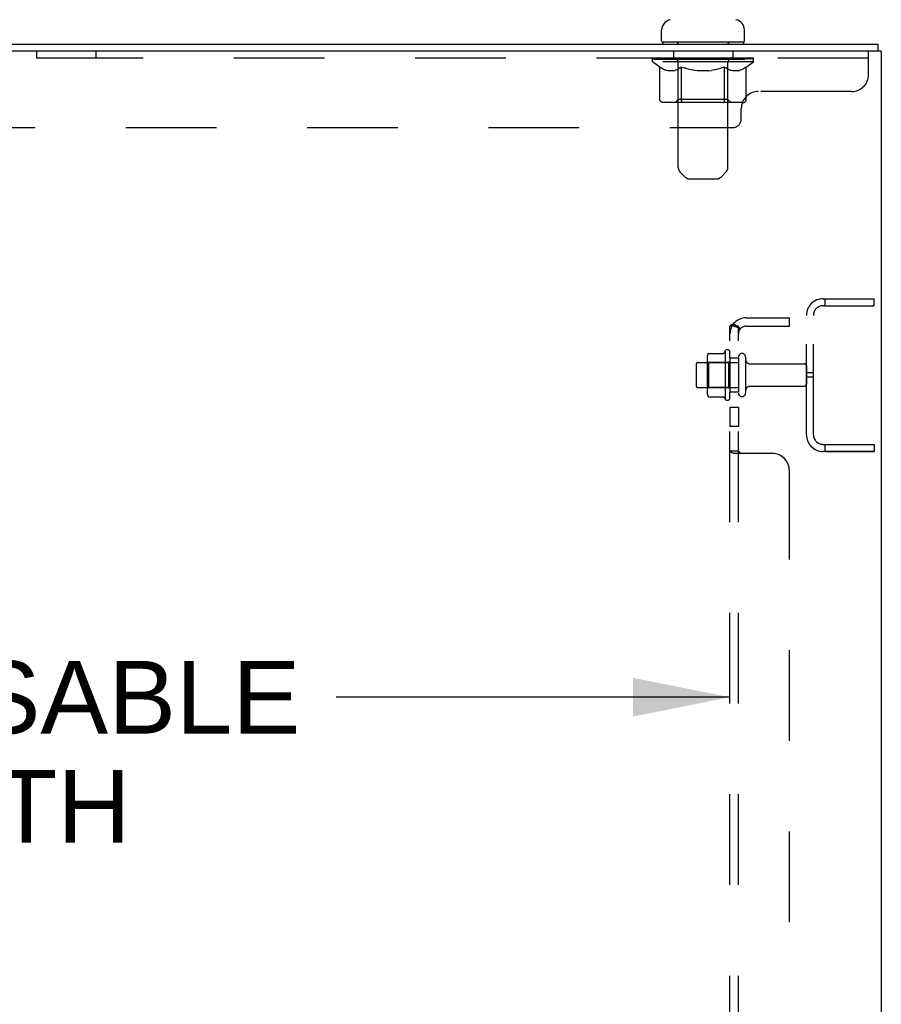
# Model space of a CAD drawing. Header units: inches. Extents: x 0 to 243, y 0 to 157.
# Tile 74 of 76: x 196 to 209, y 84 to 98. Entities that reach past the tile are written whole.
import ezdxf

# ---------------------------------------------------------------- set-up
doc = ezdxf.new("R2010")
doc.units = ezdxf.units.IN
doc.header["$LTSCALE"] = 13.357143
doc.header["$MEASUREMENT"] = 0
doc.linetypes.add('HIDDEN', pattern=[0.2, 0.1, -0.1])
doc.layers.get('0').update_dxf_attribs({"linetype": 'CONTINUOUS'})
for name, color, linetype in [('02___PRT_ALL_AXES', 7, 'CONTINUOUS'), ('DEFAULT_2', 8, 'HIDDEN'), ('DIMENSIONS', 7, 'CONTINUOUS')]:
    doc.layers.add(name, color=color, linetype=linetype)
doc.styles.get("Standard").update_dxf_attribs({"font": 'arial.ttf'})
doc.dimstyles.new('DIMSTYLE_1', dxfattribs={"dimtxt": 1.071429, "dimasz": 1.428571, "dimexe": 0.09, "dimexo": 0.07, "dimgap": 0.0375, "dimtad": 0, "dimtih": 1, "dimtoh": 1, "dimzin": 4, "dimdsep": 46, "dimtxsty": 'Standard', "dimblk": '_FILLED', "dimblk1": '_FILLED', "dimblk2": '_FILLED', "dimcen": 0.09, "dimazin": 1, "dimtfac": 1, "dimtdec": 3, "dimtofl": 0, "dimtmove": 0, "dimatfit": 3, "dimldrblk": '_FILLED', "dimfxl": 1, "dimtolj": 1, "dimtzin": 4, "dimarcsym": 0})

# ---------------------------------------------------------------- blocks, each defined once
blk = doc.blocks.new('_FILLED')
at = {"color": 0, "linetype": 'ByBlock'}
blk.add_solid([(0, 0), (-1, 0.2), (-1, -0.2)], dxfattribs=at)
blk = doc.blocks.new('*D12')
at = {"layer": 'DIMENSIONS', "color": 2, "linetype": 'Continuous'}
for p, q in [((183.973, 88.503), (189.774, 88.503)), ((206.698, 88.503), (200.898, 88.503))]:
    blk.add_line(p, q, dxfattribs=at)
at = {"layer": 'DIMENSIONS', "color": 2, "linetype": 'Continuous', "xscale": 1.4285714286, "yscale": 1.4285714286, "zscale": 1.4285714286, "rotation": 180}
blk.add_blockref('_FILLED', (183.973, 88.503), dxfattribs=at)
at = {"layer": 'DIMENSIONS', "color": 2, "linetype": 'Continuous', "xscale": 1.4285714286, "yscale": 1.4285714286, "zscale": 1.4285714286}
blk.add_blockref('_FILLED', (206.698, 88.503), dxfattribs=at)
at = {"layer": 'DIMENSIONS', "color": 2, "linetype": 'Continuous', "insert": (195.336, 89.038), "char_height": 1.07143, "width": 10.05311, "attachment_point": 2, "line_spacing_factor": 0.9}
blk.add_mtext('22.73 USABLE\\PDEPTH', dxfattribs=at)

msp = doc.modelspace()

# ---------------------------------------------------------------- linework, layer by layer
at = {"color": 7, "linetype": 'Continuous'}
for p, q in [((205.6923, 98.1734), (205.6923, 98.3292)), ((206.9123, 98.1734), (206.9123, 98.3292)), ((185.1738, 98.1234), (208.8753, 98.1234)), ((205.7073, 98.1534), (205.7073, 98.1234)), ((206.8973, 98.1534), (205.7073, 98.1534)), ((206.8973, 98.1534), (206.8973, 98.1234)), ((208.8753, 98.1234), (208.8753, 98.0194)), ((208.8396, 98.0194), (185.1738, 98.0194)), ((208.9273, 98.0194), (208.8692, 98.0194)), ((208.9273, 98.0194), (208.9273, 8.2274))]:
    msp.add_line(p, q, dxfattribs=at)
at = {"color": 3, "linetype": 'Continuous'}
msp.add_line((208.8692, 98.0194), (208.8396, 98.0194), dxfattribs=at)
at = {"color": 7, "linetype": 'Continuous'}
for centre, radius, start, end in [((205.8493, 98.3292), 0.157, 101.64783, 180), ((206.7553, 98.3292), 0.157, 0, 78.35217), ((205.7123, 98.1734), 0.02, 180, 263.07693), ((206.8923, 98.1734), 0.02, 276.92307, 360)]:
    msp.add_arc(centre, radius, start, end, dxfattribs=at)
at = {"layer": '02___PRT_ALL_AXES', "color": 8, "linetype": 'HIDDEN'}
for p, q in [((196.4898, 97.9154), (196.4898, 98.0194)), ((197.3648, 98.0194), (196.4898, 98.0194)), ((197.3648, 97.9154), (196.4898, 97.9154)), ((197.3648, 97.9154), (197.3648, 98.0194)), ((205.8648, 98.0194), (205.8648, 97.9154)), ((206.7398, 98.0194), (205.8648, 98.0194)), ((206.7398, 97.9154), (205.8648, 97.9154)), ((206.7398, 98.0194), (206.7398, 97.9154)), ((208.1019, 94.2694), (208.1019, 94.3734)), ((208.1019, 94.3734), (208.8233, 94.3734)), ((208.8233, 94.2694), (208.8233, 94.3734)), ((208.1019, 94.2694), (208.8233, 94.2694)), ((207.8233, 92.3699), (207.8233, 94.1269)), ((207.9273, 92.3699), (207.9273, 94.1269)), ((206.6283, 93.6042), (206.6283, 92.8926)), ((206.6983, 93.4984), (206.6983, 93.5825)), ((206.2283, 93.4314), (206.8233, 93.4314)), ((206.6983, 93.4984), (206.6983, 92.9984)), ((206.8233, 93.4984), (206.6983, 93.4984)), ((206.8233, 93.4984), (206.8233, 92.9984)), ((206.9918, 93.4144), (207.7933, 93.4144)), ((207.9273, 93.2796), (207.8233, 93.2796)), ((207.9273, 93.2171), (207.8233, 93.2171)), ((206.2283, 93.0654), (206.8233, 93.0654)), ((206.6983, 92.9143), (206.6983, 92.9984)), ((206.8233, 92.9984), (206.6983, 92.9984)), ((206.9918, 93.0824), (207.7933, 93.0824)), ((206.6983, 92.7702), (206.6983, 92.4892)), ((206.8233, 92.7702), (206.6983, 92.7702)), ((206.8233, 92.7702), (206.8233, 92.4892)), ((206.8233, 92.4892), (206.6983, 92.4892)), ((208.1019, 92.1234), (208.1019, 92.2274)), ((208.1019, 92.2274), (208.8233, 92.2274)), ((208.1019, 92.1234), (208.8233, 92.1234)), ((208.8233, 92.2274), (208.8233, 92.1234))]:
    msp.add_line(p, q, dxfattribs=at)
for centre, radius, start, end in [((207.2285, 93.2484), 0.6977, 149.33687, 152.3186), ((206.66, 93.5825), 0.0384, 0, 145.55034), ((207.2285, 93.2484), 0.6977, 207.6814, 210.66313), ((206.66, 92.9143), 0.0384, 214.44966, 360)]:
    msp.add_arc(centre, radius, start, end, dxfattribs=at)
at = {"layer": 'DEFAULT_2', "color": 8, "linetype": 'HIDDEN'}
for p, q in [((205.9273, 98.1534), (205.9273, 98.1234)), ((205.9373, 96.3078), (205.9373, 98.1234)), ((206.6673, 96.3078), (206.6673, 98.1234)), ((206.6773, 98.1534), (206.6773, 98.1234)), ((208.7398, 97.9154), (185.1148, 97.9154)), ((205.5588, 97.8607), (205.5588, 97.9076)), ((205.5588, 97.9073), (205.9155, 97.9073)), ((205.56, 97.9073), (205.56, 97.9128)), ((205.7003, 97.9113), (205.56, 97.9128)), ((205.5701, 97.9076), (205.5701, 97.9154)), ((205.5807, 97.9037), (205.5807, 97.9077)), ((205.5807, 97.9037), (207.0239, 97.9037)), ((205.5911, 97.9037), (205.5911, 97.9077)), ((205.5922, 97.9037), (205.5922, 97.9077)), ((205.6037, 97.9076), (205.6037, 97.9154)), ((205.6231, 97.9037), (205.6231, 97.9077)), ((205.6254, 97.9037), (205.6254, 97.9077)), ((205.6584, 97.9076), (205.6584, 97.9154)), ((205.6758, 97.9037), (205.6758, 97.9077)), ((205.679, 97.9037), (205.679, 97.9077)), ((205.7003, 97.9073), (205.7003, 97.9113)), ((205.7328, 97.9076), (205.7328, 97.9154)), ((205.7341, 97.9037), (205.7341, 97.9073)), ((205.7348, 97.9037), (205.7348, 97.9073)), ((205.7379, 97.9037), (205.7379, 97.9073)), ((205.7474, 97.9037), (205.7474, 97.9077)), ((205.7477, 97.9037), (205.7477, 97.9073)), ((205.7516, 97.9037), (205.7516, 97.9077)), ((205.7548, 97.9037), (205.7548, 97.9085)), ((205.7588, 97.9037), (205.7588, 97.9073)), ((205.778, 97.9037), (205.778, 97.9073)), ((205.7961, 97.9037), (205.7961, 97.9073)), ((205.7985, 97.9037), (205.7985, 97.9105)), ((205.8244, 97.9076), (205.8244, 97.9154)), ((205.8244, 97.9037), (205.8244, 97.9073)), ((205.836, 97.9037), (205.836, 97.9077)), ((205.841, 97.9037), (205.841, 97.9077)), ((205.8489, 97.9037), (205.8489, 97.9073)), ((205.8646, 97.9037), (205.8646, 97.9122)), ((205.8852, 97.9037), (205.8852, 97.9073)), ((205.8879, 97.9037), (205.8879, 97.9073)), ((205.9155, 97.9037), (205.9155, 97.9073)), ((205.9938, 97.9073), (205.9281, 97.9073)), ((205.9306, 97.9076), (205.9306, 97.9154)), ((205.9387, 97.9037), (205.9387, 97.9077)), ((205.9443, 97.9037), (205.9443, 97.9077)), ((205.951, 97.9037), (205.951, 97.9136)), ((205.9587, 97.9037), (205.9587, 97.9073)), ((205.97, 97.9037), (205.97, 97.9073)), ((205.9938, 97.9037), (205.9938, 97.9073)), ((206.0815, 97.9073), (206.0189, 97.9073)), ((206.0427, 97.9037), (206.0427, 97.9073)), ((206.048, 97.9076), (206.048, 97.9154)), ((206.0524, 97.9037), (206.0524, 97.9077)), ((206.0552, 97.9037), (206.0552, 97.9146)), ((206.0586, 97.9037), (206.0586, 97.9077)), ((206.0679, 97.9037), (206.0679, 97.9078)), ((206.0815, 97.9037), (206.0815, 97.9073)), ((206.1759, 97.9073), (206.1182, 97.9073)), ((206.1345, 97.9037), (206.1345, 97.9073)), ((206.1676, 97.9073), (206.3023, 97.9154)), ((206.1732, 97.9076), (206.1732, 97.9154)), ((206.1738, 97.9152), (206.1732, 97.9154)), ((206.1738, 97.9077), (206.1738, 97.9152)), ((206.1738, 97.9037), (206.1738, 97.9077)), ((206.1759, 97.9037), (206.1759, 97.9073)), ((206.1788, 97.9037), (206.1788, 97.9079)), ((206.1802, 97.9037), (206.1802, 97.9077)), ((206.2741, 97.9073), (206.2232, 97.9073)), ((206.2314, 97.9037), (206.2314, 97.9073)), ((206.2741, 97.9037), (206.2741, 97.9073)), ((206.2993, 97.9078), (206.299, 97.9077)), ((206.299, 97.9037), (206.299, 97.9077)), ((206.2993, 97.9037), (206.2993, 97.9078)), ((206.3023, 97.9076), (206.3023, 97.9154)), ((206.3023, 97.9154), (206.4371, 97.9073)), ((206.3053, 97.9037), (206.3053, 97.9078)), ((206.3053, 97.9078), (206.3056, 97.9077)), ((206.3056, 97.9037), (206.3056, 97.9077)), ((206.3305, 97.9037), (206.3305, 97.9073)), ((206.3305, 97.9073), (206.3814, 97.9073)), ((206.3732, 97.9037), (206.3732, 97.9073)), ((206.4244, 97.9037), (206.4244, 97.9077)), ((206.4258, 97.9037), (206.4258, 97.9079)), ((206.4288, 97.9037), (206.4288, 97.9073)), ((206.4288, 97.9073), (206.4864, 97.9073)), ((206.4308, 97.9152), (206.4314, 97.9154)), ((206.4308, 97.9077), (206.4308, 97.9152)), ((206.4308, 97.9037), (206.4308, 97.9077)), ((206.4314, 97.9076), (206.4314, 97.9154)), ((206.4701, 97.9037), (206.4701, 97.9073)), ((206.5232, 97.9037), (206.5232, 97.9073)), ((206.5232, 97.9073), (206.5857, 97.9073)), ((206.5367, 97.9037), (206.5367, 97.9078)), ((206.546, 97.9037), (206.546, 97.9077)), ((206.5495, 97.9037), (206.5495, 97.9146)), ((206.5522, 97.9037), (206.5522, 97.9077)), ((206.5566, 97.9076), (206.5566, 97.9154)), ((206.562, 97.9037), (206.562, 97.9073)), ((206.6108, 97.9037), (206.6108, 97.9073)), ((206.6108, 97.9073), (206.6765, 97.9073)), ((206.6347, 97.9037), (206.6347, 97.9073)), ((206.6459, 97.9037), (206.6459, 97.9073)), ((206.6536, 97.9037), (206.6536, 97.9136)), ((206.6603, 97.9037), (206.6603, 97.9077)), ((206.6659, 97.9037), (206.6659, 97.9077)), ((206.6741, 97.9076), (206.6741, 97.9154)), ((206.6891, 97.9037), (206.6891, 97.9073)), ((206.6891, 97.9073), (206.9181, 97.9073)), ((206.7167, 97.9037), (206.7167, 97.9073)), ((206.7194, 97.9037), (206.7194, 97.9073)), ((206.74, 97.9037), (206.74, 97.9122)), ((206.7557, 97.9037), (206.7557, 97.9073)), ((206.7636, 97.9037), (206.7636, 97.9077)), ((206.7687, 97.9037), (206.7687, 97.9077)), ((206.7802, 97.9076), (206.7802, 97.9154)), ((206.7803, 97.9037), (206.7803, 97.9073)), ((206.8061, 97.9037), (206.8061, 97.9105)), ((206.8085, 97.9037), (206.8085, 97.9073)), ((206.8266, 97.9037), (206.8266, 97.9073)), ((206.8459, 97.9037), (206.8459, 97.9073)), ((206.8498, 97.9037), (206.8498, 97.9085)), ((206.853, 97.9037), (206.853, 97.9077)), ((206.857, 97.9037), (206.857, 97.9073)), ((206.8572, 97.9037), (206.8572, 97.9077)), ((206.8668, 97.9037), (206.8668, 97.9073)), ((206.8699, 97.9037), (206.8699, 97.9073)), ((206.8705, 97.9037), (206.8705, 97.9073)), ((206.8719, 97.9076), (206.8719, 97.9154)), ((206.9256, 97.9037), (206.9256, 97.9077)), ((206.9289, 97.9037), (206.9289, 97.9077)), ((206.9462, 97.9076), (206.9462, 97.9154)), ((206.9793, 97.9037), (206.9793, 97.9077)), ((206.9815, 97.9037), (206.9815, 97.9077)), ((207.001, 97.9076), (207.001, 97.9154)), ((207.0124, 97.9037), (207.0124, 97.9077)), ((207.0135, 97.9037), (207.0135, 97.9077)), ((207.0239, 97.9037), (207.0239, 97.9077)), ((207.0345, 97.9076), (207.0345, 97.9154)), ((207.0458, 97.8607), (207.0458, 97.9154)), ((208.7398, 97.6744), (208.7398, 98.0194)), ((205.6667, 97.7852), (205.5588, 97.8607)), ((207.0458, 97.8607), (205.5588, 97.8607)), ((205.6667, 97.3055), (205.6667, 97.7852)), ((205.6667, 97.7852), (205.6867, 97.7718)), ((205.7064, 97.7601), (205.6865, 97.772)), ((205.7257, 97.7501), (205.7061, 97.7603)), ((205.9451, 97.7603), (205.9254, 97.7501)), ((205.9364, 97.3088), (205.9364, 97.8571)), ((205.9646, 97.772), (205.9447, 97.7601)), ((205.9845, 97.7852), (205.9644, 97.7718)), ((205.9845, 97.3055), (205.9845, 97.7852)), ((205.9845, 97.7852), (206.0246, 97.7718)), ((206.064, 97.7601), (206.0242, 97.772)), ((206.1026, 97.7501), (206.0633, 97.7603)), ((206.5413, 97.7603), (206.502, 97.7501)), ((206.5805, 97.772), (206.5406, 97.7601)), ((206.6201, 97.7852), (206.58, 97.7718)), ((206.6201, 97.3055), (206.6201, 97.7852)), ((206.6201, 97.7852), (206.6402, 97.7718)), ((206.6599, 97.7601), (206.64, 97.772)), ((206.6792, 97.7501), (206.6596, 97.7603)), ((206.6682, 97.3088), (206.6682, 97.8571)), ((206.8986, 97.7603), (206.8789, 97.7501)), ((206.9181, 97.772), (206.8982, 97.7601)), ((206.938, 97.7852), (206.9179, 97.7718)), ((206.938, 97.7852), (207.0458, 97.8607)), ((206.938, 97.3055), (206.938, 97.7852)), ((205.7448, 97.7418), (205.7254, 97.7503)), ((205.7639, 97.7352), (205.7445, 97.7419)), ((205.7828, 97.7302), (205.7637, 97.7352)), ((205.8683, 97.7302), (205.7828, 97.7302)), ((205.8683, 97.7302), (205.8875, 97.7352)), ((205.9066, 97.7419), (205.8873, 97.7352)), ((205.9258, 97.7503), (205.9063, 97.7418)), ((206.1408, 97.7418), (206.1019, 97.7503)), ((206.1789, 97.7352), (206.1402, 97.7419)), ((206.2168, 97.7302), (206.1785, 97.7352)), ((206.3879, 97.7302), (206.2168, 97.7302)), ((206.3879, 97.7302), (206.4261, 97.7352)), ((206.4644, 97.7419), (206.4257, 97.7352)), ((206.5027, 97.7503), (206.4638, 97.7418)), ((206.6983, 97.7418), (206.6789, 97.7503)), ((206.7174, 97.7352), (206.698, 97.7419)), ((206.7363, 97.7302), (206.7172, 97.7352)), ((206.8218, 97.7302), (206.7363, 97.7302)), ((206.8218, 97.7302), (206.841, 97.7352)), ((206.8601, 97.7419), (206.8408, 97.7352)), ((206.8793, 97.7503), (206.8598, 97.7418)), ((208.4898, 97.4244), (207.1148, 97.4244)), ((206.8879, 97.2622), (205.7167, 97.2622)), ((205.9364, 97.3088), (205.8898, 97.2622)), ((206.6682, 97.3088), (205.9364, 97.3088)), ((206.5951, 97.2622), (206.5981, 97.2625)), ((206.604, 97.265), (206.6069, 97.2673)), ((206.6069, 97.2673), (206.6096, 97.2702)), ((206.6682, 97.3088), (206.7148, 97.2622)), ((206.8648, 97.0194), (206.8648, 97.1744)), ((187.1148, 96.8944), (206.7398, 96.8944)), ((206.038, 96.1657), (205.9666, 96.2371)), ((206.5666, 96.1657), (206.638, 96.2371)), ((206.1087, 96.1364), (206.4959, 96.1364)), ((208.0698, 94.3734), (208.8233, 94.3734)), ((208.8233, 94.2694), (208.8233, 94.3734)), ((208.0698, 94.2694), (208.8233, 94.2694)), ((206.729, 93.9909), (206.7209, 93.9873)), ((206.7523, 94.0057), (206.8488, 93.9263)), ((206.9353, 94.0921), (207.5733, 94.0921)), ((207.5733, 93.9671), (207.5733, 94.0921)), ((206.6983, 16.2796), (206.6983, 93.9671)), ((206.8233, 93.9671), (206.6983, 93.9671)), ((206.7638, 93.9672), (206.7636, 93.9672)), ((206.7636, 93.9672), (206.7636, 93.9672)), ((206.7642, 93.9672), (206.7638, 93.9672)), ((206.7639, 93.9672), (206.7642, 93.9672)), ((206.7646, 93.9672), (206.764, 93.9672)), ((206.7642, 93.9672), (206.7646, 93.9671)), ((206.7651, 93.9672), (206.7644, 93.9672)), ((206.7646, 93.9671), (206.7652, 93.967)), ((206.7656, 93.9672), (206.7649, 93.9672)), ((206.7651, 93.9671), (206.7658, 93.967)), ((206.7659, 93.9672), (206.7654, 93.9672)), ((206.7665, 93.9671), (206.7656, 93.9672)), ((206.7656, 93.967), (206.7664, 93.9669)), ((206.7668, 93.9671), (206.7662, 93.9671)), ((206.7662, 93.9669), (206.7671, 93.9668)), ((206.7668, 93.9668), (206.7678, 93.9666)), ((206.7674, 93.9667), (206.7681, 93.9666)), ((206.7678, 93.9666), (206.7687, 93.9665)), ((206.7686, 93.9665), (206.7694, 93.9663)), ((206.7693, 93.9664), (206.7701, 93.9662)), ((206.7701, 93.9662), (206.7708, 93.9661)), ((206.7708, 93.9661), (206.7716, 93.9659)), ((206.7715, 93.9659), (206.7724, 93.9658)), ((206.7723, 93.9658), (206.7731, 93.9656)), ((206.773, 93.9656), (206.7739, 93.9654)), ((206.7737, 93.9655), (206.7747, 93.9652)), ((206.7745, 93.9653), (206.7755, 93.965)), ((206.7752, 93.9651), (206.7763, 93.9648)), ((206.776, 93.9649), (206.7771, 93.9646)), ((206.7768, 93.9647), (206.778, 93.9644)), ((206.7776, 93.9645), (206.7788, 93.9642)), ((206.7784, 93.9643), (206.7796, 93.964)), ((206.7792, 93.9641), (206.7805, 93.9638)), ((206.78, 93.9639), (206.7813, 93.9636)), ((206.7808, 93.9637), (206.7821, 93.9633)), ((206.7816, 93.9635), (206.783, 93.9631)), ((206.7825, 93.9632), (206.7839, 93.9628)), ((206.7833, 93.963), (206.7847, 93.9626)), ((206.7841, 93.9628), (206.7856, 93.9623)), ((206.785, 93.9625), (206.7864, 93.9621)), ((206.7859, 93.9622), (206.7873, 93.9618)), ((206.7868, 93.962), (206.7882, 93.9615)), ((206.7876, 93.9617), (206.7891, 93.9612)), ((206.7885, 93.9614), (206.79, 93.9609)), ((206.7895, 93.9611), (206.7909, 93.9606)), ((206.7904, 93.9608), (206.7918, 93.9603)), ((206.7913, 93.9605), (206.7928, 93.96)), ((206.7922, 93.9602), (206.7937, 93.9597)), ((206.7932, 93.9599), (206.7947, 93.9594)), ((206.7942, 93.9595), (206.7956, 93.959)), ((206.7951, 93.9592), (206.7966, 93.9587)), ((206.7961, 93.9588), (206.7976, 93.9583)), ((206.7971, 93.9585), (206.7986, 93.9579)), ((206.7981, 93.9581), (206.7996, 93.9575)), ((206.7991, 93.9577), (206.8006, 93.9571)), ((206.8002, 93.9573), (206.8017, 93.9567)), ((206.8012, 93.9569), (206.8027, 93.9563)), ((206.8022, 93.9565), (206.8038, 93.9559)), ((206.8032, 93.9561), (206.8048, 93.9555)), ((206.8043, 93.9557), (206.8058, 93.9551)), ((206.8053, 93.9553), (206.8068, 93.9546)), ((206.8063, 93.9549), (206.8078, 93.9542)), ((206.8072, 93.9544), (206.8088, 93.9538)), ((206.8082, 93.954), (206.8098, 93.9533)), ((206.8091, 93.9536), (206.8107, 93.9529)), ((206.8101, 93.9532), (206.8116, 93.9525)), ((206.811, 93.9528), (206.8126, 93.9521)), ((206.8118, 93.9524), (206.8127, 93.952)), ((206.8126, 93.9521), (206.8135, 93.9516)), ((206.8143, 93.9512), (206.8152, 93.9508)), ((206.8152, 93.9508), (206.8161, 93.9504)), ((206.816, 93.9504), (206.8169, 93.95)), ((206.8168, 93.9501), (206.8177, 93.9496)), ((206.8175, 93.9497), (206.8185, 93.9492)), ((206.8183, 93.9493), (206.8193, 93.9487)), ((206.819, 93.9489), (206.8201, 93.9483)), ((206.8198, 93.9485), (206.8208, 93.9479)), ((206.8205, 93.9481), (206.8216, 93.9475)), ((206.8212, 93.9477), (206.8223, 93.9471)), ((206.8219, 93.9474), (206.823, 93.9468)), ((206.8226, 93.947), (206.8232, 93.9466)), ((206.823, 93.9468), (206.8239, 93.9463)), ((206.8233, 16.2796), (206.8233, 93.9671)), ((206.824, 93.9467), (206.8234, 93.9472)), ((206.8237, 93.9464), (206.8245, 93.9459)), ((206.8245, 93.9463), (206.8239, 93.9468)), ((206.8243, 93.946), (206.8251, 93.9456)), ((206.8249, 93.946), (206.8244, 93.9464)), ((206.8253, 93.9456), (206.8245, 93.9463)), ((206.8257, 93.9453), (206.825, 93.9459)), ((206.825, 93.9456), (206.8256, 93.9452)), ((206.8261, 93.945), (206.8255, 93.9455)), ((206.8256, 93.9453), (206.8261, 93.9449)), ((206.8265, 93.9447), (206.8259, 93.9452)), ((206.8261, 93.9449), (206.8266, 93.9446)), ((206.8268, 93.9445), (206.8263, 93.9449)), ((206.8266, 93.9446), (206.8269, 93.9444)), ((206.8271, 93.9443), (206.8267, 93.9446)), ((206.8269, 93.9444), (206.8272, 93.9442)), ((206.8273, 93.9442), (206.827, 93.9444)), ((206.8274, 93.9441), (206.8272, 93.9442)), ((206.8272, 93.9442), (206.8273, 93.9442)), ((206.8273, 93.9442), (206.8273, 93.9441)), ((206.8273, 93.9441), (206.8273, 93.9441)), ((206.8378, 93.9436), (206.8355, 93.946)), ((206.8415, 93.9395), (206.8376, 93.9438)), ((206.8432, 93.9377), (206.8414, 93.9397)), ((206.9353, 93.9671), (207.5733, 93.9671)), ((206.3836, 93.5673), (206.6018, 93.5673)), ((206.3623, 93.504), (206.3623, 92.9928)), ((206.3823, 93.4319), (206.3623, 93.4519)), ((206.3823, 93.4319), (206.3823, 93.0649)), ((206.6783, 93.4319), (206.3823, 93.4319)), ((206.6783, 93.4319), (206.6983, 93.4519)), ((206.6783, 93.4319), (206.6783, 93.0649)), ((206.9293, 93.5129), (206.9293, 92.9839)), ((206.1983, 93.4014), (206.1983, 93.0954)), ((207.8233, 93.3844), (207.8233, 93.1124)), ((206.3823, 93.0649), (206.3623, 93.0449)), ((206.6783, 93.0649), (206.3823, 93.0649)), ((206.6783, 93.0649), (206.6983, 93.0449)), ((206.3836, 92.9295), (206.6018, 92.9295)), ((206.8233, 92.1275), (206.6983, 92.1275)), ((206.7212, 92.1075), (206.7175, 92.1092)), ((206.7251, 92.1059), (206.7209, 92.1076)), ((206.7329, 92.1026), (206.7244, 92.1061)), ((206.8234, 92.1261), (206.8233, 92.1275)), ((206.8245, 92.1232), (206.8238, 92.1246)), ((206.8378, 92.1119), (206.8334, 92.1149)), ((206.8396, 92.1106), (206.8376, 92.112)), ((206.8486, 92.1004), (206.8479, 92.102)), ((208.0698, 92.2274), (208.8233, 92.2274)), ((208.8233, 92.1234), (208.0698, 92.1234)), ((208.8233, 92.2274), (208.8233, 92.1234)), ((207.3233, 92.0921), (206.7523, 92.0921)), ((207.5733, 18.4046), (207.5733, 91.8421))]:
    msp.add_line(p, q, dxfattribs=at)
for points in [[(205.7167, 97.2622), (205.7107, 97.2625), (205.7048, 97.2634), (205.6989, 97.265), (205.6932, 97.2673), (205.6878, 97.2702), (205.6828, 97.2737), (205.6782, 97.2778), (205.6743, 97.2825), (205.6711, 97.2877), (205.6687, 97.2933), (205.6672, 97.2993), (205.6667, 97.3055)], [(206.0095, 97.2622), (206.0065, 97.2625), (206.0035, 97.2634), (206.0006, 97.265), (205.9977, 97.2673), (205.995, 97.2702), (205.9925, 97.2737), (205.9903, 97.2778), (205.9883, 97.2825), (205.9867, 97.2877), (205.9855, 97.2933), (205.9848, 97.2993), (205.9845, 97.3055)], [(206.5981, 97.2625), (206.6011, 97.2634), (206.604, 97.265)], [(206.6096, 97.2702), (206.6121, 97.2737), (206.6144, 97.2778), (206.6163, 97.2825), (206.6179, 97.2877)], [(206.6121, 97.2737), (206.6144, 97.2778), (206.6163, 97.2825)], [(206.6179, 97.2877), (206.6191, 97.2933), (206.6199, 97.2993), (206.6201, 97.3055)], [(206.6191, 97.2933), (206.6199, 97.2993), (206.6201, 97.3055)], [(206.8879, 97.2622), (206.8939, 97.2625), (206.8999, 97.2634), (206.9058, 97.265), (206.9115, 97.2673), (206.9169, 97.2702), (206.9219, 97.2737), (206.9264, 97.2778), (206.9303, 97.2825), (206.9335, 97.2877), (206.9359, 97.2933), (206.9374, 97.2993), (206.938, 97.3055)], [(206.7212, 93.9875), (206.7175, 93.9858), (206.7141, 93.9842), (206.7109, 93.9825), (206.7078, 93.9807), (206.705, 93.9787), (206.7027, 93.9767), (206.7009, 93.9747), (206.6996, 93.9726), (206.6988, 93.9707), (206.6984, 93.9688), (206.6983, 93.9671)], [(206.7143, 93.9843), (206.7114, 93.9828), (206.7087, 93.9812), (206.706, 93.9795), (206.7036, 93.9776), (206.7017, 93.9757), (206.7003, 93.9738), (206.6993, 93.972), (206.6987, 93.9703), (206.6984, 93.9686), (206.6983, 93.9671)], [(206.7523, 94.0057), (206.7502, 94.0035), (206.7478, 94.0014), (206.7451, 93.9993), (206.742, 93.9974), (206.7387, 93.9955), (206.7352, 93.9937), (206.7316, 93.9921), (206.728, 93.9904)], [(206.7523, 94.0057), (206.75, 94.0032), (206.7473, 94.0009), (206.7441, 93.9987), (206.7406, 93.9966), (206.7369, 93.9946), (206.7329, 93.9927), (206.729, 93.9909)], [(206.7636, 93.9672), (206.7635, 93.9672), (206.7636, 93.9672), (206.7638, 93.9672), (206.7642, 93.9672)], [(206.8135, 93.9517), (206.8144, 93.9512), (206.8152, 93.9508)], [(206.8358, 93.9457), (206.8334, 93.9484), (206.8313, 93.9509), (206.8293, 93.9534), (206.8275, 93.956), (206.826, 93.9585), (206.8248, 93.9609), (206.8239, 93.9632), (206.8235, 93.9653), (206.8233, 93.9671)], [(206.8339, 93.9478), (206.832, 93.9501), (206.8301, 93.9524), (206.8283, 93.9548), (206.8268, 93.9571), (206.8255, 93.9594), (206.8245, 93.9616), (206.8238, 93.9636), (206.8234, 93.9654), (206.8233, 93.9671)], [(206.8488, 93.9263), (206.8492, 93.927), (206.8494, 93.9279), (206.8493, 93.9288), (206.8489, 93.9299), (206.8483, 93.9311), (206.8474, 93.9325), (206.8462, 93.9342), (206.8447, 93.9359), (206.843, 93.9379)], [(206.8488, 93.9263), (206.8492, 93.9269), (206.8494, 93.9277), (206.8493, 93.9286), (206.8491, 93.9295), (206.8486, 93.9306), (206.8479, 93.9318), (206.847, 93.9331), (206.8458, 93.9346), (206.8445, 93.9362)], [(206.3745, 93.5613), (206.3753, 93.5628), (206.3763, 93.5641), (206.3776, 93.5652), (206.379, 93.5661), (206.3806, 93.5668), (206.3823, 93.5672), (206.3836, 93.5673)], [(206.6106, 93.5726), (206.6105, 93.5723), (206.6103, 93.5721), (206.6102, 93.5718), (206.61, 93.5715), (206.6098, 93.5712), (206.6095, 93.5709), (206.6093, 93.5706), (206.609, 93.5703), (206.6086, 93.57), (206.6082, 93.5696), (206.6078, 93.5693), (206.6073, 93.5689), (206.6067, 93.5686), (206.606, 93.5682), (206.6052, 93.5679), (206.6043, 93.5676), (206.603, 93.5673), (206.6018, 93.5673)], [(206.3745, 92.9354), (206.3753, 92.934), (206.3763, 92.9327), (206.3776, 92.9316), (206.379, 92.9306), (206.3806, 92.93), (206.3823, 92.9296), (206.3836, 92.9295)], [(206.6018, 92.9295), (206.603, 92.9294), (206.6043, 92.9292), (206.6052, 92.9289), (206.606, 92.9286), (206.6067, 92.9282), (206.6073, 92.9279), (206.6078, 92.9275), (206.6082, 92.9272), (206.6086, 92.9268), (206.609, 92.9265), (206.6093, 92.9262), (206.6095, 92.9259), (206.6098, 92.9256), (206.61, 92.9253), (206.6102, 92.925), (206.6103, 92.9247), (206.6105, 92.9245), (206.6106, 92.9242)], [(206.6988, 92.1242), (206.6984, 92.1259), (206.6983, 92.1275)], [(206.7003, 92.1212), (206.6993, 92.1229), (206.6987, 92.1246), (206.6984, 92.1261), (206.6983, 92.1275)], [(206.7114, 92.1122), (206.7087, 92.1138), (206.706, 92.1156), (206.7036, 92.1175), (206.7017, 92.1194), (206.7003, 92.1212), (206.6993, 92.1229), (206.6987, 92.1246), (206.6984, 92.1261), (206.6983, 92.1275)], [(206.7078, 92.1144), (206.705, 92.1164), (206.7027, 92.1184), (206.7009, 92.1204), (206.6996, 92.1223), (206.6988, 92.1242), (206.6984, 92.1259), (206.6983, 92.1275)], [(206.7175, 92.1092), (206.7141, 92.1108), (206.7109, 92.1125), (206.7078, 92.1144), (206.705, 92.1164), (206.7027, 92.1184), (206.7009, 92.1204), (206.6996, 92.1223)], [(206.7143, 92.1107), (206.7114, 92.1122), (206.7087, 92.1138), (206.706, 92.1156), (206.7036, 92.1175)], [(206.7523, 92.0921), (206.7502, 92.0937), (206.7478, 92.0953), (206.7451, 92.0969), (206.742, 92.0985), (206.7387, 92.1), (206.7352, 92.1016), (206.7316, 92.1031)], [(206.7523, 92.0921), (206.75, 92.0939), (206.7473, 92.0957), (206.7441, 92.0974), (206.7406, 92.0992), (206.7369, 92.1009), (206.7329, 92.1026)], [(206.8248, 92.1227), (206.8239, 92.1243), (206.8235, 92.1259), (206.8233, 92.1275)], [(206.8301, 92.1173), (206.8283, 92.1187), (206.8268, 92.1202), (206.8255, 92.1217), (206.8245, 92.1232), (206.8238, 92.1246), (206.8234, 92.1261), (206.8233, 92.1275)], [(206.8293, 92.1179), (206.8275, 92.1195), (206.826, 92.1211), (206.8248, 92.1227), (206.8239, 92.1243), (206.8235, 92.1259), (206.8233, 92.1275)], [(206.8334, 92.1149), (206.8313, 92.1164), (206.8293, 92.1179), (206.8275, 92.1195), (206.826, 92.1211)], [(206.8339, 92.1146), (206.832, 92.1159), (206.8301, 92.1173), (206.8283, 92.1187), (206.8268, 92.1202)], [(206.8488, 92.0921), (206.8492, 92.0941), (206.8494, 92.096), (206.8493, 92.0978), (206.8489, 92.0995), (206.8483, 92.1012), (206.8474, 92.1029), (206.8462, 92.1046), (206.8447, 92.1062), (206.8432, 92.1077), (206.8415, 92.1091), (206.8396, 92.1106)], [(206.8474, 92.1029), (206.8462, 92.1046), (206.8447, 92.1062), (206.8432, 92.1077), (206.8415, 92.1091), (206.8396, 92.1106)], [(206.8488, 92.0921), (206.8492, 92.0939), (206.8494, 92.0957), (206.8493, 92.0973), (206.8491, 92.0989), (206.8486, 92.1004), (206.8479, 92.102), (206.847, 92.1035), (206.8458, 92.1051), (206.8445, 92.1065), (206.843, 92.1079), (206.8414, 92.1092)], [(206.847, 92.1035), (206.8458, 92.1051), (206.8445, 92.1065), (206.843, 92.1079), (206.8414, 92.1092)], [(206.8488, 92.0921), (206.8492, 92.0941), (206.8494, 92.096), (206.8493, 92.0978), (206.8489, 92.0995)], [(206.8488, 92.0921), (206.8492, 92.0939), (206.8494, 92.0957), (206.8493, 92.0973), (206.8491, 92.0989)], [(206.75, 92.0939), (206.7473, 92.0957), (206.7441, 92.0974)], [(206.7523, 92.0921), (206.7502, 92.0937), (206.7478, 92.0953), (206.7451, 92.0969)]]:
    msp.add_lwpolyline(points, dxfattribs=at)
for centre, radius, start, end in [((205.7123, 98.1734), 0.02, 263.07693, 270), ((205.9073, 98.1234), 0.03, 0, 90), ((206.6973, 98.1234), 0.03, 90, 180), ((206.8923, 98.1734), 0.02, 270, 276.92307), ((205.8898, 97.8571), 0.0466, 0, 89.99999), ((206.7148, 97.8571), 0.0466, 90.00001, 180), ((208.4898, 97.6744), 0.25, 270, 360), ((207.1148, 97.1744), 0.25, 90, 180), ((206.7398, 97.0194), 0.125, 270, 360), ((206.0373, 96.3078), 0.1, 180, 225), ((206.5673, 96.3078), 0.1, 315, 360), ((206.1087, 96.2364), 0.1, 225, 270), ((206.4959, 96.2364), 0.1, 270, 315), ((208.0698, 94.1269), 0.2465, 90, 180), ((208.0698, 94.1269), 0.1425, 90, 180), ((206.9353, 93.8551), 0.237, 90, 180), ((206.9353, 93.8551), 0.112, 90, 180), ((206.5035, 93.504), 0.1412, 156.05, 180), ((206.8763, 93.5129), 0.053, 0, 180), ((206.2283, 93.4014), 0.03, 90, 180), ((206.9918, 93.4769), 0.0625, 180, 270), ((207.7933, 93.3844), 0.03, 0, 90), ((206.2283, 93.0954), 0.03, 180, 270), ((206.5035, 92.9928), 0.1412, 180, 203.95), ((206.8763, 92.9839), 0.053, 180, 360), ((206.9918, 93.0199), 0.0625, 90, 180), ((207.7933, 93.1124), 0.03, 270, 360), ((208.0698, 92.3699), 0.2465, 180, 270), ((208.0698, 92.3699), 0.1425, 180, 270), ((207.3233, 91.8421), 0.25, 0, 90)]:
    msp.add_arc(centre, radius, start, end, dxfattribs=at)
for centre, major_axis, ratio, start_param, end_param in [((206.3023, 97.9154), (0.7435, 0.0078), 0.0592469, 9.2496238, 9.4318662), ((206.3023, 97.9154), (0.7435, 0), 0.0601675, -3.0840653, -2.9670597), ((206.3023, 97.9154), (0.7435, 0.0153), 0.0565149, 2.7913601, 2.965893), ((205.5873, 97.9015), (0.2318, -0.0024), 0.0592469, 0.6017017, 1.6456575), ((205.5072, 97.9015), (0.2318, 0.0024), 0.0592469, 0.2513934, 1.2953492), ((206.3023, 97.9154), (0.7435, -0.0078), 0.0592469, -2.9664385, -2.7919056), ((205.5072, 97.8937), (0.2318, 0.0048), 0.0565149, 1.1992442, 1.2948037), ((205.5873, 97.8937), (0.2318, 0), 0.0601675, 1.5494768, 1.6450363), ((205.5913, 97.8964), (0.1922, 0.002), 0.0592469, 1.0516265, 1.6250441), ((205.5356, 97.8937), (0.2318, 0.0024), 0.0592469, 1.1623598, 1.3743227), ((205.5682, 97.8964), (0.1922, 0.004), 0.0565149, 0.8765481, 1.4499657), ((205.636, 97.8964), (0.1922, 0), 0.0601675, 1.2267806, 1.8001982), ((206.3023, 97.9154), (0.7435, 0.0224), 0.0520593, 2.6164235, 2.7909564), ((205.6607, 97.9015), (0.2318, -0.0048), 0.0565149, 0.7767801, 1.8207359), ((205.503, 97.9015), (0.2318, 0.0048), 0.0565149, 0.076315, 1.1202708), ((206.3023, 97.9154), (0.7435, -0.0153), 0.0565149, -2.7913601, -2.6168272), ((205.503, 97.8937), (0.2318, 0.007), 0.0520593, 1.0243076, 1.1198671), ((205.6607, 97.8937), (0.2318, -0.0024), 0.0592469, 1.7246309, 1.8201904), ((205.5674, 97.8964), (0.1922, 0.0058), 0.0520593, 0.7016115, 1.2750291), ((205.7009, 97.8964), (0.1922, -0.002), 0.0592469, 1.4019348, 1.9753523), ((206.3023, 97.9154), (0.7435, 0.0288), 0.046022, 2.4416773, 2.6162102), ((205.7537, 97.9015), (0.2318, -0.007), 0.0520593, 0.9517167, 1.9956725), ((205.523, 97.9015), (0.2318, 0.007), 0.0520593, -0.0986216, 0.9453342), ((206.3023, 97.9154), (0.7435, -0.0224), 0.0520593, -2.6164235, -2.4418906), ((205.523, 97.8937), (0.2318, 0.009), 0.046022, 0.8495614, 0.9451209), ((205.7537, 97.8937), (0.2318, -0.0048), 0.0565149, 1.8997093, 1.9952689), ((205.5889, 97.8964), (0.1922, 0.0074), 0.046022, 0.5268653, 1.1002829), ((205.7841, 97.8964), (0.1922, -0.004), 0.0565149, 1.5770132, 2.1504308), ((205.5356, 97.9015), (0.2318, 0), 0.0601675, 0.4265475, 0.7809149), ((206.3023, 97.9154), (0.7435, 0.0343), 0.0385928, 2.2671466, 2.4416795), ((205.8632, 97.9015), (0.2318, -0.009), 0.046022, 1.1264629, 2.1704187), ((205.5667, 97.9015), (0.2318, 0.009), 0.046022, -0.2733678, 0.770588), ((206.3023, 97.9154), (0.7435, -0.0288), 0.046022, -2.4416773, -2.2671444), ((205.5667, 97.8937), (0.2318, 0.0107), 0.0385928, 0.6750307, 0.7705902), ((205.8632, 97.8937), (0.2318, -0.007), 0.0520593, 2.0746459, 2.1702055), ((205.6321, 97.8964), (0.1922, 0.0089), 0.0385928, 0.3523346, 0.9257522), ((205.8831, 97.8964), (0.1922, -0.0058), 0.0520593, 1.7519498, 2.3253674), ((206.3023, 97.9154), (0.7435, 0.0388), 0.0300022, 2.0928304, 2.2673633), ((205.9862, 97.9015), (0.2318, -0.0107), 0.0385928, 1.3009936, 2.3449494), ((206.3023, 97.9154), (0.7435, -0.0343), 0.0385928, -2.2671466, -2.0926137), ((205.6328, 97.9015), (0.2318, 0.0107), 0.0385928, -0.4478985, 0.5960573), ((205.6328, 97.8937), (0.2318, 0.0121), 0.0300022, 0.5007145, 0.596274), ((205.9862, 97.8937), (0.2318, -0.009), 0.046022, 2.2493921, 2.3449517), ((205.6957, 97.8964), (0.1922, 0.01), 0.0300022, 0.1780184, 0.751436), ((205.9948, 97.8964), (0.1922, -0.0074), 0.046022, 1.926696, 2.5001136), ((205.7192, 97.9015), (0.2318, 0.0121), 0.0300022, -0.6222147, 0.4217411), ((206.3023, 97.9154), (0.7435, 0.0421), 0.0205129, 1.9187019, 2.0932348), ((206.1187, 97.9015), (0.2318, -0.0121), 0.0300022, 1.4753098, 2.5192656), ((206.3023, 97.9154), (0.7435, -0.0388), 0.0300022, -2.0928304, -1.9182975), ((205.7192, 97.8937), (0.2318, 0.0131), 0.0205129, 0.326586, 0.4221455), ((206.1187, 97.8937), (0.2318, -0.0107), 0.0385928, 2.4239228, 2.5194823), ((205.7777, 97.8964), (0.1922, 0.0109), 0.0205129, 0.0038899, 0.5773075), ((206.1158, 97.8964), (0.1922, -0.0089), 0.0385928, 2.1012267, 2.6746443), ((205.8233, 97.9015), (0.2318, 0.0131), 0.0205129, -0.7963432, 0.2476126), ((206.3023, 97.9154), (0.7435, 0.0441), 0.0104114, 1.7447123, 1.9192452), ((206.2568, 97.9015), (0.2318, -0.0131), 0.0205129, 1.6494383, 2.6933941), ((206.3023, 97.9154), (0.7435, -0.0421), 0.0205129, -1.9187019, -1.744169), ((205.8233, 97.8937), (0.2318, 0.0137), 0.0104114, 0.1525964, 0.2481559), ((206.2568, 97.8937), (0.2318, -0.0121), 0.0300022, 2.598239, 2.6937986), ((205.8757, 97.8964), (0.1922, 0.0114), 0.0104114, 6.1130856, 6.6865032), ((206.2425, 97.8964), (0.1922, -0.01), 0.0300022, 2.2755429, 2.8489605), ((205.942, 97.9015), (0.2318, 0.0137), 0.0104114, -0.9703328, -0.0008369), ((206.3963, 97.9015), (0.2318, -0.0137), 0.0104114, 1.8234279, 2.8673837), ((206.3023, 97.9154), (0.7435, -0.0441), 0.0104114, -1.7447123, -1.5701793), ((206.3963, 97.8937), (0.2318, -0.0131), 0.0205129, 2.7723675, 2.867927), ((206.3711, 97.8964), (0.1922, -0.0109), 0.0205129, 2.4496714, 3.023089), ((206.2083, 97.9015), (0.2318, 0.0137), 0.0104114, 0.2742089, 1.3181647), ((206.1071, 97.8964), (0.1922, 0.0114), 0.0104114, -0.0004516, 0.5179316), ((206.0717, 97.8937), (0.2318, 0.0137), 0.0104114, 0.099676, 0.1952355), ((206.3023, 97.9154), (0.7435, 0.0441), 0.0104114, -1.5714133, -1.3968804), ((206.533, 97.8937), (0.2318, -0.0137), 0.0104114, 2.9463572, 3.0419167), ((206.4975, 97.8964), (0.1922, -0.0114), 0.0104114, 2.623661, 3.1420442), ((206.3478, 97.9015), (0.2318, 0.0131), 0.0205129, 0.4481986, 1.4921544), ((206.2336, 97.8964), (0.1922, 0.0109), 0.0205129, 0.1185037, 0.6919213), ((206.2083, 97.8937), (0.2318, 0.0131), 0.0205129, 0.2736656, 0.3692251), ((206.6626, 97.9015), (0.2318, -0.0137), 0.0104114, -3.1407558, -2.1712598), ((206.3023, 97.9154), (0.7435, 0.0421), 0.0205129, -1.3974237, -1.2228907), ((206.3023, 97.9154), (0.7435, -0.0441), 0.0104114, 1.2223475, 1.3968804), ((206.4859, 97.9015), (0.2318, 0.0121), 0.0300022, 0.622327, 1.6662828), ((206.3621, 97.8964), (0.1922, 0.01), 0.0300022, 0.2926322, 0.8660497), ((206.7289, 97.8964), (0.1922, -0.0114), 0.0104114, 2.7382748, 3.3116924), ((206.7813, 97.9015), (0.2318, -0.0131), 0.0205129, 2.89398, 3.9379359), ((206.3478, 97.8937), (0.2318, 0.0121), 0.0300022, 0.4477941, 0.5433536), ((206.7813, 97.8937), (0.2318, -0.0137), 0.0104114, 2.8934368, 2.9889963), ((206.6184, 97.9015), (0.2318, 0.0107), 0.0385928, 0.7966432, 1.840599), ((206.3023, 97.9154), (0.7435, 0.0388), 0.0300022, -1.2232952, -1.0487623), ((206.3023, 97.9154), (0.7435, -0.0421), 0.0205129, 1.0483578, 1.2228907), ((206.4888, 97.8964), (0.1922, 0.0089), 0.0385928, 0.4669484, 1.0403659), ((206.8269, 97.8964), (0.1922, -0.0109), 0.0205129, 2.5642852, 3.1377028), ((206.8854, 97.9015), (0.2318, -0.0121), 0.0300022, 2.7198516, 3.7638074), ((206.7414, 97.9015), (0.2318, 0.009), 0.046022, 0.9711739, 2.0151297), ((206.4859, 97.8937), (0.2318, 0.0107), 0.0385928, 0.6221103, 0.7176698), ((206.8854, 97.8937), (0.2318, -0.0131), 0.0205129, 2.7194471, 2.8150066), ((206.3023, 97.9154), (0.7435, 0.0343), 0.0385928, -1.048979, -0.8744461), ((206.3023, 97.9154), (0.7435, -0.0388), 0.0300022, 0.8742293, 1.0487623), ((206.6098, 97.8964), (0.1922, 0.0074), 0.046022, 0.641479, 1.2148966), ((206.851, 97.9015), (0.2318, 0.007), 0.0520593, 1.1459201, 2.1898759), ((206.9089, 97.8964), (0.1922, -0.01), 0.0300022, 2.3901567, 2.9635743), ((206.9718, 97.9015), (0.2318, -0.0107), 0.0385928, 2.5455354, 3.5894912), ((206.7215, 97.8964), (0.1922, 0.0058), 0.0520593, 0.8162253, 1.3896428), ((206.6184, 97.8937), (0.2318, 0.009), 0.046022, 0.796641, 0.8922005), ((206.9718, 97.8937), (0.2318, -0.0121), 0.0300022, 2.5453186, 2.6408782), ((206.9439, 97.9015), (0.2318, 0.0048), 0.0565149, 1.3208567, 2.3648125), ((206.3023, 97.9154), (0.7435, 0.0288), 0.046022, -0.8744483, -0.6999154), ((206.3023, 97.9154), (0.7435, -0.0343), 0.0385928, 0.6999131, 0.8744461), ((206.9725, 97.8964), (0.1922, -0.0089), 0.0385928, 2.2158405, 2.7892581), ((207.0379, 97.9015), (0.2318, -0.009), 0.046022, 2.3710047, 3.4149605), ((206.8205, 97.8964), (0.1922, 0.004), 0.0565149, 0.9911619, 1.5645794), ((207.0173, 97.9015), (0.2318, 0.0024), 0.0592469, 1.4959352, 2.539891), ((207.0816, 97.9015), (0.2318, -0.007), 0.0520593, 2.1962585, 3.2402143), ((207.0157, 97.8964), (0.1922, -0.0074), 0.046022, 2.0413098, 2.6147274), ((206.7414, 97.8937), (0.2318, 0.007), 0.0520593, 0.9713872, 1.0669467), ((207.0379, 97.8937), (0.2318, -0.0107), 0.0385928, 2.3710024, 2.4665619), ((207.069, 97.9015), (0.2318, 0), 0.0601675, 1.6710893, 2.7150451), ((207.1017, 97.9015), (0.2318, -0.0048), 0.0565149, 2.0213219, 3.0652777), ((206.9037, 97.8964), (0.1922, 0.002), 0.0592469, 1.1662403, 1.7396579), ((206.3023, 97.9154), (0.7435, 0.0224), 0.0520593, -0.6997021, -0.5251692), ((206.3023, 97.9154), (0.7435, -0.0288), 0.046022, 0.5253825, 0.6999154), ((207.0974, 97.9015), (0.2318, -0.0024), 0.0592469, 1.8462434, 2.8901992), ((207.0372, 97.8964), (0.1922, -0.0058), 0.0520593, 1.8665636, 2.4399812), ((206.9687, 97.8964), (0.1922, 0), 0.0601675, 1.3413944, 1.914812), ((207.0365, 97.8964), (0.1922, -0.004), 0.0565149, 1.691627, 2.2650446), ((207.0134, 97.8964), (0.1922, -0.002), 0.0592469, 1.5165485, 2.0899661), ((206.851, 97.8937), (0.2318, 0.0048), 0.0565149, 1.1463238, 1.2418833), ((207.0816, 97.8937), (0.2318, -0.009), 0.046022, 2.1964717, 2.2920313), ((206.3023, 97.9154), (0.7435, 0.0153), 0.0565149, -0.5247655, -0.3502326), ((206.3023, 97.9154), (0.7435, -0.0224), 0.0520593, 0.3506362, 0.5251692), ((206.9439, 97.8937), (0.2318, 0.0024), 0.0592469, 1.3214023, 1.4169618), ((207.1017, 97.8937), (0.2318, -0.007), 0.0520593, 2.0217255, 2.1172851), ((206.3023, 97.9154), (0.7435, 0.0078), 0.0592469, -0.349687, -0.1751541), ((206.3023, 97.9154), (0.7435, -0.0153), 0.0565149, 0.1756996, 0.3502326), ((207.0173, 97.8937), (0.2318, 0), 0.0601675, 1.4965564, 1.5921159), ((207.0974, 97.8937), (0.2318, -0.0048), 0.0565149, 1.8467889, 1.9423485), ((207.069, 97.8937), (0.2318, -0.0024), 0.0592469, 1.6717105, 1.76727), ((206.3023, 97.9154), (0.7435, 0), 0.0601675, -0.1745329, 0), ((206.3023, 97.9154), (0.7435, -0.0078), 0.0592469, 0.0006212, 0.1751541)]:
    msp.add_ellipse(centre, major_axis=major_axis, ratio=ratio, start_param=start_param, end_param=end_param, dxfattribs=at)

# ---------------------------------------------------------------- dimensions: what is measured, and where the dimension line sits
at = {"layer": 'DIMENSIONS', "color": 2, "linetype": 'Continuous'}
dim = msp.add_linear_dim(base=(183.9733145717, 88.5026087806), p1=(206.6983145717, 92.0921406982), p2=(183.9733145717, 14.9773906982), angle=180, text='<> USABLE\\PDEPTH', dimstyle='DIMSTYLE_1', dxfattribs=at)
dim.commit()
dim.dimension.update_dxf_attribs({"geometry": '*D12', "text_midpoint": (195.3358145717, 87.6990373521), "dimtype": 160})

doc.saveas('drawing.dxf')
